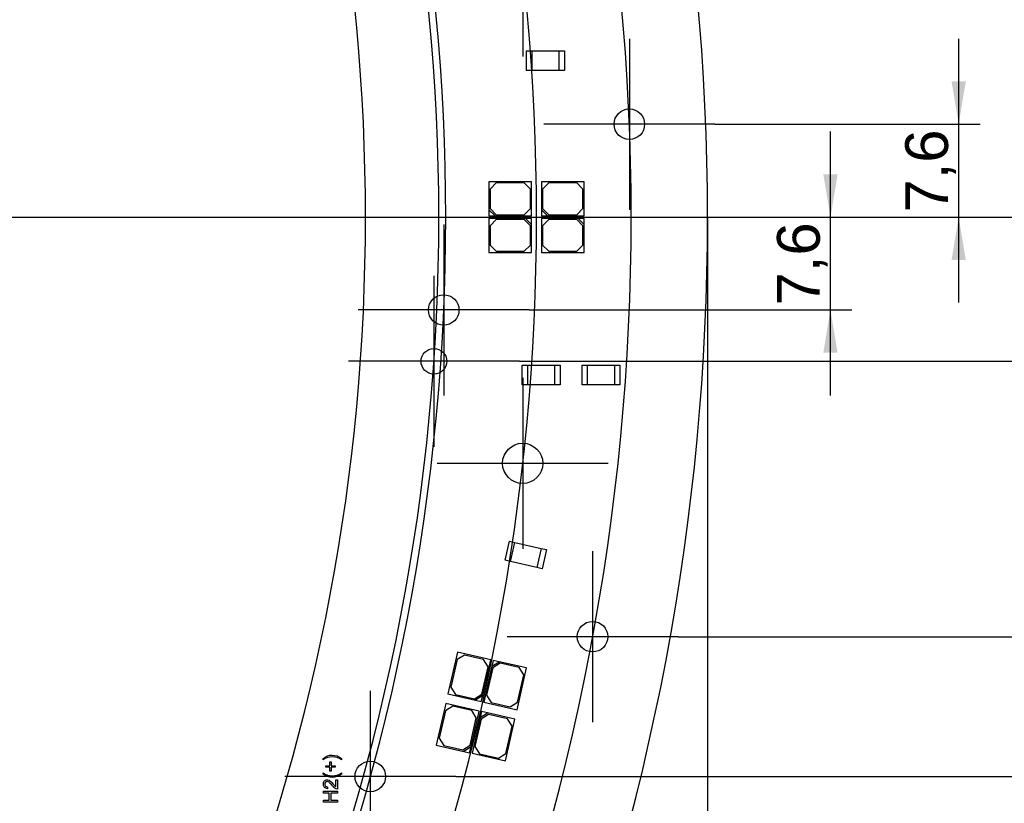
# Model space of a CAD drawing. Header units: millimetres. Extents: x 10 to 580, y 10 to 410.
# Tile 5 of 12: x 234 to 315, y 188 to 252. Entities that reach past the tile are written whole.
import ezdxf
from ezdxf.enums import TextEntityAlignment as Align
from ezdxf.lldxf.tags import DXFTag

# ---------------------------------------------------------------- set-up
doc = ezdxf.new("R2010")
doc.units = ezdxf.units.MM
doc.layers.add('Default', color=7, linetype='Continuous')
doc.layers.add('RDLED_1-4_RING__', color=7, linetype='Continuous')
doc.styles.add('SEACAD_Arial', font='arial.ttf')
tags = doc.linetypes.add('CENTER2', pattern=[28.575, 19.05, -3.175, 3.175, -3.175]).pattern_tags.tags
tags[10:11] = [DXFTag(74, 4), DXFTag(75, 0), DXFTag(340, '0'), DXFTag(46, 0.0), DXFTag(50, 0.0), DXFTag(44, 0.0), DXFTag(45, 0.0)]
tags[8:9] = [DXFTag(74, 4), DXFTag(75, 0), DXFTag(340, '0'), DXFTag(46, 0.0), DXFTag(50, 0.0), DXFTag(44, 0.0), DXFTag(45, 0.0)]
tags[6:7] = [DXFTag(74, 4), DXFTag(75, 0), DXFTag(340, '0'), DXFTag(46, 0.0), DXFTag(50, 0.0), DXFTag(44, 0.0), DXFTag(45, 0.0)]
tags[4:5] = [DXFTag(74, 4), DXFTag(75, 0), DXFTag(340, '0'), DXFTag(46, 0.0), DXFTag(50, 0.0), DXFTag(44, 0.0), DXFTag(45, 0.0)]
doc.dimstyles.new('ISO', dxfattribs={"dimtxt": 3.5, "dimasz": 3.5, "dimexe": 1.75, "dimexo": 0, "dimgap": 0.875, "dimtad": 1, "dimtxsty": 'SEACAD_Arial', "dimblk1": '_SE_FILLED', "dimblk2": '_SE_FILLED', "dimsah": 1, "dimcen": 1.75, "dimadec": 0, "dimazin": 0, "dimtfac": 0.5, "dimtdec": 3, "dimtmove": 0, "dimatfit": 3, "dimfxl": 1, "dimtolj": 1, "dimarcsym": 0})

# ---------------------------------------------------------------- blocks, each defined once
blk = doc.blocks.new('SEANNOT_GROUP10')
at = {"layer": 'Default', "color": 7, "linetype": 'CENTER2'}
for p, q in [((275.47, 263.442), (275.47, 249.442)), ((282.47, 256.442), (268.47, 256.442))]:
    blk.add_line(p, q, dxfattribs=at)
blk = doc.blocks.new('SEANNOT_GROUP11')
at = {"layer": 'Default', "color": 7, "linetype": 'CENTER2'}
for p, q in [((284.202, 250.889), (284.202, 236.889)), ((291.202, 243.889), (277.202, 243.889))]:
    blk.add_line(p, q, dxfattribs=at)
blk = doc.blocks.new('SEANNOT_GROUP12')
at = {"layer": 'Default', "color": 7, "linetype": 'CENTER2'}
for p, q in [((269.002, 235.689), (269.002, 221.689)), ((276.002, 228.689), (262.002, 228.689))]:
    blk.add_line(p, q, dxfattribs=at)
blk = doc.blocks.new('SEANNOT_GROUP13')
at = {"layer": 'Default', "color": 7, "linetype": 'CENTER2'}
for p, q in [((268.197, 231.489), (268.197, 217.489)), ((275.197, 224.489), (261.197, 224.489))]:
    blk.add_line(p, q, dxfattribs=at)
blk = doc.blocks.new('SEANNOT_GROUP14')
at = {"layer": 'Default', "color": 7, "linetype": 'CENTER2'}
for p, q in [((275.47, 223.135), (275.47, 209.135)), ((282.47, 216.135), (268.47, 216.135))]:
    blk.add_line(p, q, dxfattribs=at)
blk = doc.blocks.new('SEANNOT_GROUP15')
at = {"layer": 'Default', "color": 7, "linetype": 'CENTER2'}
for p, q in [((281.19, 208.953), (281.19, 194.953)), ((288.19, 201.953), (274.19, 201.953))]:
    blk.add_line(p, q, dxfattribs=at)
blk = doc.blocks.new('SEANNOT_GROUP16')
at = {"layer": 'Default', "color": 7, "linetype": 'CENTER2'}
for p, q in [((262.989, 197.517), (262.989, 183.517)), ((269.989, 190.517), (255.989, 190.517))]:
    blk.add_line(p, q, dxfattribs=at)
blk = doc.blocks.new('SE')
at = {"layer": 'RDLED_1-4_RING__', "color": 7, "linetype": 'Continuous'}
for p, q in [((275.781, 249.886), (276.231, 249.886)), ((275.781, 248.286), (275.781, 249.886)), ((276.231, 249.886), (278.431, 249.886)), ((276.231, 248.286), (276.231, 249.886)), ((278.431, 249.886), (278.881, 249.886)), ((278.431, 249.886), (278.431, 248.286)), ((278.881, 249.886), (278.881, 248.286)), ((276.231, 248.286), (275.781, 248.286)), ((278.431, 248.286), (276.231, 248.286)), ((278.881, 248.286), (278.431, 248.286)), ((276.202, 239.189), (272.702, 239.189)), ((272.702, 239.189), (272.702, 236.889)), ((273.302, 239.089), (272.802, 238.589)), ((275.602, 239.089), (273.302, 239.089)), ((276.102, 238.589), (275.602, 239.089)), ((276.202, 236.389), (276.202, 239.189)), ((280.502, 239.189), (277.002, 239.189)), ((277.002, 239.189), (277.002, 236.889)), ((277.602, 239.089), (277.102, 238.589)), ((279.902, 239.089), (277.602, 239.089)), ((280.402, 238.589), (279.902, 239.089)), ((280.502, 236.389), (280.502, 239.189)), ((272.802, 238.589), (272.802, 236.989)), ((276.102, 236.989), (276.102, 238.589)), ((277.102, 238.589), (277.102, 236.989)), ((280.402, 236.989), (280.402, 238.589)), ((272.702, 236.889), (272.702, 236.389)), ((273.202, 236.389), (272.702, 236.889)), ((272.702, 236.389), (273.202, 236.389)), ((272.802, 236.989), (273.302, 236.489)), ((273.202, 236.389), (276.202, 236.389)), ((273.302, 236.489), (275.602, 236.489)), ((275.602, 236.489), (276.102, 236.989)), ((277.002, 236.889), (277.002, 236.389)), ((277.502, 236.389), (277.002, 236.889)), ((277.002, 236.389), (277.502, 236.389)), ((277.102, 236.989), (277.602, 236.489)), ((277.502, 236.389), (280.502, 236.389)), ((277.602, 236.489), (279.902, 236.489)), ((279.902, 236.489), (280.402, 236.989)), ((275.702, 236.189), (272.702, 236.189)), ((272.702, 236.189), (272.702, 233.389)), ((273.302, 236.089), (272.802, 235.589)), ((272.802, 235.589), (272.802, 233.989)), ((275.602, 236.089), (273.302, 236.089)), ((276.102, 235.589), (275.602, 236.089)), ((276.202, 236.189), (275.702, 236.189)), ((275.702, 236.189), (276.202, 235.689)), ((276.102, 233.989), (276.102, 235.589)), ((276.202, 235.689), (276.202, 236.189)), ((276.202, 233.389), (276.202, 235.689)), ((280.002, 236.189), (277.002, 236.189)), ((277.002, 236.189), (277.002, 233.389)), ((277.602, 236.089), (277.102, 235.589)), ((277.102, 235.589), (277.102, 233.989)), ((279.902, 236.089), (277.602, 236.089)), ((280.402, 235.589), (279.902, 236.089)), ((280.502, 236.189), (280.002, 236.189)), ((280.002, 236.189), (280.502, 235.689)), ((280.402, 233.989), (280.402, 235.589)), ((280.502, 235.689), (280.502, 236.189)), ((280.502, 233.389), (280.502, 235.689)), ((272.802, 233.989), (273.302, 233.489)), ((275.602, 233.489), (276.102, 233.989)), ((277.102, 233.989), (277.602, 233.489)), ((279.902, 233.489), (280.402, 233.989)), ((272.702, 233.389), (276.202, 233.389)), ((273.302, 233.489), (275.602, 233.489)), ((277.002, 233.389), (280.502, 233.389)), ((277.602, 233.489), (279.902, 233.489)), ((275.431, 224.161), (275.881, 224.161)), ((275.431, 222.561), (275.431, 224.161)), ((275.881, 224.161), (278.081, 224.161)), ((275.881, 222.561), (275.881, 224.161)), ((278.081, 224.161), (278.531, 224.161)), ((278.081, 224.161), (278.081, 222.561)), ((278.531, 224.161), (278.531, 222.561)), ((280.331, 224.161), (280.781, 224.161)), ((280.331, 222.561), (280.331, 224.161)), ((280.781, 224.161), (282.981, 224.161)), ((280.781, 222.561), (280.781, 224.161)), ((282.981, 224.161), (283.431, 224.161)), ((282.981, 224.161), (282.981, 222.561)), ((283.431, 224.161), (283.431, 222.561)), ((275.881, 222.561), (275.431, 222.561)), ((278.081, 222.561), (275.881, 222.561)), ((278.531, 222.561), (278.081, 222.561)), ((280.781, 222.561), (280.331, 222.561)), ((282.981, 222.561), (280.781, 222.561)), ((283.431, 222.561), (282.981, 222.561)), ((274.037, 208.215), (274.397, 209.774)), ((274.397, 209.774), (274.835, 209.673)), ((274.475, 208.114), (274.835, 209.673)), ((274.835, 209.673), (276.979, 209.177)), ((276.979, 209.177), (276.619, 207.618)), ((276.979, 209.177), (277.417, 209.076)), ((277.417, 209.076), (277.057, 207.517)), ((274.475, 208.114), (274.037, 208.215)), ((276.619, 207.618), (274.475, 208.114)), ((277.057, 207.517), (276.619, 207.618)), ((270.129, 200.683), (269.35, 197.271)), ((270.093, 200.076), (269.581, 197.833)), ((270.692, 200.452), (270.093, 200.076)), ((272.859, 200.06), (270.129, 200.683)), ((272.252, 200.096), (270.692, 200.452)), ((272.191, 197.135), (272.859, 200.06)), ((272.628, 199.497), (272.252, 200.096)), ((273.055, 200.016), (272.943, 199.528)), ((273.542, 199.904), (273.055, 200.016)), ((272.116, 197.255), (272.628, 199.497)), ((272.943, 199.528), (272.275, 196.604)), ((273.018, 199.409), (272.506, 197.166)), ((272.943, 199.528), (273.542, 199.904)), ((273.617, 199.785), (273.018, 199.409)), ((275.784, 199.392), (273.542, 199.904)), ((275.177, 199.428), (273.617, 199.785)), ((275.004, 195.98), (275.784, 199.392)), ((275.553, 198.829), (275.177, 199.428)), ((275.041, 196.587), (275.553, 198.829)), ((269.581, 197.833), (269.958, 197.235)), ((269.35, 197.271), (271.593, 196.759)), ((269.958, 197.235), (271.517, 196.879)), ((271.517, 196.879), (272.116, 197.255)), ((272.191, 197.135), (271.593, 196.759)), ((271.593, 196.759), (272.08, 196.648)), ((272.08, 196.648), (272.191, 197.135)), ((272.506, 197.166), (272.882, 196.568)), ((269.173, 196.491), (268.395, 193.079)), ((269.736, 196.26), (269.137, 195.884)), ((271.903, 195.868), (269.173, 196.491)), ((271.296, 195.904), (269.736, 196.26)), ((271.672, 195.305), (271.296, 195.904)), ((272.275, 196.604), (275.004, 195.98)), ((272.882, 196.568), (274.442, 196.211)), ((274.442, 196.211), (275.041, 196.587)), ((269.137, 195.884), (268.626, 193.641)), ((271.16, 193.063), (271.672, 195.305)), ((271.236, 192.943), (271.903, 195.868)), ((271.986, 195.336), (271.318, 192.411)), ((272.061, 195.216), (271.549, 192.974)), ((272.097, 195.823), (271.986, 195.336)), ((271.986, 195.336), (272.585, 195.712)), ((272.66, 195.592), (272.061, 195.216)), ((272.585, 195.712), (272.097, 195.823)), ((274.827, 195.2), (272.585, 195.712)), ((274.22, 195.236), (272.66, 195.592)), ((274.048, 191.788), (274.827, 195.2)), ((274.596, 194.637), (274.22, 195.236)), ((274.084, 192.395), (274.596, 194.637)), ((268.626, 193.641), (269.002, 193.043)), ((268.395, 193.079), (270.637, 192.567)), ((269.002, 193.043), (270.562, 192.687)), ((270.562, 192.687), (271.16, 193.063)), ((271.236, 192.943), (270.637, 192.567)), ((271.124, 192.456), (271.236, 192.943)), ((271.549, 192.974), (271.926, 192.375)), ((259.131, 191.889), (259.131, 191.99)), ((260.631, 191.99), (260.631, 191.889)), ((270.637, 192.567), (271.124, 192.456)), ((271.318, 192.411), (274.048, 191.788)), ((271.926, 192.375), (273.486, 192.019)), ((273.486, 192.019), (274.084, 192.395)), ((259.353, 191.263), (259.353, 191.397)), ((259.353, 191.397), (259.667, 191.397)), ((259.667, 191.263), (259.353, 191.263)), ((259.667, 191.397), (259.667, 191.71)), ((259.667, 191.71), (259.798, 191.71)), ((259.667, 190.948), (259.667, 191.263)), ((259.798, 191.71), (259.798, 191.397)), ((259.798, 191.397), (260.113, 191.397)), ((260.113, 191.263), (259.798, 191.263)), ((259.798, 191.263), (259.798, 190.948)), ((260.113, 191.397), (260.113, 191.263)), ((259.131, 190.704), (259.131, 190.805)), ((259.798, 190.948), (259.667, 190.948)), ((260.158, 189.682), (260.158, 190.244)), ((260.158, 190.244), (260.294, 190.244)), ((260.294, 190.244), (260.294, 189.487)), ((260.631, 190.805), (260.631, 190.704)), ((259.49, 189.657), (259.476, 189.514)), ((259.149, 189.158), (259.149, 189.31)), ((259.149, 189.31), (260.294, 189.31)), ((259.618, 189.158), (259.149, 189.158)), ((259.618, 188.567), (259.618, 189.158)), ((260.294, 189.158), (259.754, 189.158)), ((259.754, 189.158), (259.754, 188.567)), ((260.294, 189.31), (260.294, 189.158)), ((259.149, 188.415), (259.149, 188.567)), ((259.149, 188.567), (259.618, 188.567)), ((260.294, 188.415), (259.149, 188.415)), ((259.754, 188.567), (260.294, 188.567)), ((260.294, 188.567), (260.294, 188.415))]:
    blk.add_line(p, q, dxfattribs=at)
for centre, radius in [((284.202, 243.889), 1.25), ((269.002, 228.689), 1.25), ((268.197, 224.489), 1.05), ((275.47, 216.135), 1.65), ((281.19, 201.953), 1.25), ((262.989, 190.517), 1.25)]:
    blk.add_circle(centre, radius, dxfattribs=at)
for radius, start, end in [(194, 316.02471, 43.97529), (166, 316.22089, 43.77911)]:
    blk.add_arc((96.602, 236.289), radius, start, end, dxfattribs=at)
for points, knots in [([(259.131, 191.99), (259.339, 192.164), (259.609, 192.263), (260.152, 192.262), (260.422, 192.162), (260.631, 191.99)], [0, 0, 0, 0, 0.5, 0.5, 1, 1, 1, 1]), ([(260.631, 191.889), (260.411, 192.038), (260.146, 192.122), (259.615, 192.122), (259.35, 192.039), (259.131, 191.889)], [0, 0, 0, 0, 0.5, 0.5, 1, 1, 1, 1]), ([(259.131, 190.805), (259.35, 190.655), (259.615, 190.572), (260.146, 190.572), (260.411, 190.656), (260.631, 190.805)], [0, 0, 0, 0, 0.5, 0.5, 1, 1, 1, 1]), ([(260.631, 190.704), (260.422, 190.532), (260.152, 190.431), (259.609, 190.43), (259.339, 190.53), (259.131, 190.704)], [0, 0, 0, 0, 0.5, 0.5, 1, 1, 1, 1]), ([(259.476, 189.514), (259.376, 189.523), (259.22, 189.586), (259.122, 189.831), (259.177, 190.124), (259.369, 190.264), (259.64, 190.215), (259.725, 190.138), (259.868, 189.989), (260.008, 189.823), (260.066, 189.755), (260.125, 189.703), (260.158, 189.682)], [0, 0, 0, 0, 0.125, 0.25, 0.375, 0.5, 0.625, 0.75, 0.8125, 0.875, 0.9375, 1, 1, 1, 1]), ([(260.294, 189.487), (260.22, 189.484), (260.118, 189.533), (260.012, 189.624), (259.942, 189.694), (259.858, 189.797), (259.662, 190.02), (259.539, 190.098), (259.384, 190.107), (259.247, 189.987), (259.27, 189.717), (259.404, 189.658), (259.49, 189.657)], [0, 0, 0, 0, 0.125, 0.1875, 0.25, 0.3125, 0.375, 0.5, 0.625, 0.75, 0.875, 1, 1, 1, 1])]:
    blk.add_open_spline(points, degree=3, knots=knots, dxfattribs=at)
blk = doc.blocks.new('DMBLK48')
at = {"layer": 'Default', "linetype": 'Continuous'}
blk.add_hatch(color=7, dxfattribs=at).paths.add_polyline_path([(131.996, 49.105), (130.849, 48.892), (132.062, 45.558)])
at = {"layer": 'Default', "color": 7, "linetype": 'Continuous'}
blk.add_line((96.602, 236.289), (132.062, 45.558), dxfattribs=at)
blk.add_arc((96.602, 236.289), 194, 280.01516, 316.02471, dxfattribs=at)
at = {"layer": 'Default', "color": 7, "linetype": 'Continuous', "style": 'SEACAD_Arial'}
for s, p in [('R', (117.371, 148.515)), ('194', (118.394, 143.01))]:
    blk.add_text(s, height=3.5, rotation=280.532, dxfattribs=at).set_placement(p, align=Align.TOP_LEFT)
blk = doc.blocks.new('_SE_FILLED')
at = {"color": 0}
blk.add_line((0, 0), (-1, 0), dxfattribs=at)
blk.add_solid([(0, 0), (-1, -0.1665), (-1, 0.1665), (0, 0)], dxfattribs=at)
blk = doc.blocks.new('DMBLK49')
at = {"layer": 'Default', "linetype": 'Continuous'}
for points in [[(219.956, 69.098), (219.956, 70.264), (216.456, 69.681)], [(287.102, 69.098), (290.602, 69.681), (287.102, 70.264)]]:
    blk.add_hatch(color=7, dxfattribs=at).paths.add_polyline_path(points)
at = {"layer": 'Default', "color": 7, "linetype": 'Continuous'}
for p, q in [((290.602, 236.289), (290.602, 67.931)), ((216.456, 117.142), (216.456, 67.931)), ((290.602, 69.681), (216.456, 69.681))]:
    blk.add_line(p, q, dxfattribs=at)
at = {"layer": 'Default', "color": 7, "linetype": 'Continuous', "style": 'SEACAD_Arial'}
blk.add_text('74,15', height=3.5, dxfattribs=at).set_placement((247.366, 74.056), align=Align.TOP_LEFT)
blk = doc.blocks.new('DMBLK50')
at = {"layer": 'Default', "linetype": 'Continuous'}
for points in [[(437.749, 367.493), (437.165, 370.993), (436.582, 367.493)], [(437.749, 105.086), (436.582, 105.086), (437.165, 101.586)]]:
    blk.add_hatch(color=7, dxfattribs=at).paths.add_polyline_path(points)
at = {"layer": 'Default', "color": 7, "linetype": 'Continuous'}
for p, q in [((236.212, 370.993), (438.915, 370.993)), ((437.165, 370.993), (437.165, 101.586)), ((236.212, 101.586), (438.915, 101.586))]:
    blk.add_line(p, q, dxfattribs=at)
at = {"layer": 'Default', "color": 7, "linetype": 'Continuous', "style": 'SEACAD_Arial'}
blk.add_text('269,41', height=3.5, rotation=90, dxfattribs=at).set_placement((432.79, 228.757), align=Align.TOP_LEFT)
blk = doc.blocks.new('DMBLK51')
at = {"layer": 'Default', "linetype": 'Continuous'}
for points in [[(322.249, 252.942), (321.665, 256.442), (321.082, 252.942)], [(322.249, 239.789), (321.082, 239.789), (321.665, 236.289)]]:
    blk.add_hatch(color=7, dxfattribs=at).paths.add_polyline_path(points)
at = {"layer": 'Default', "color": 7, "linetype": 'Continuous'}
for p, q in [((282.47, 256.442), (323.415, 256.442)), ((321.665, 236.289), (321.665, 256.442)), ((290.602, 236.289), (323.415, 236.289))]:
    blk.add_line(p, q, dxfattribs=at)
at = {"layer": 'Default', "color": 7, "linetype": 'Continuous', "style": 'SEACAD_Arial'}
blk.add_text('20,15', height=3.5, rotation=90, dxfattribs=at).set_placement((317.29, 240.203), align=Align.TOP_LEFT)
blk = doc.blocks.new('DMBLK52')
at = {"layer": 'Default', "linetype": 'Continuous'}
for points in [[(332.749, 263.742), (332.165, 267.242), (331.582, 263.742)], [(332.749, 239.789), (331.582, 239.789), (332.165, 236.289)]]:
    blk.add_hatch(color=7, dxfattribs=at).paths.add_polyline_path(points)
at = {"layer": 'Default', "color": 7, "linetype": 'Continuous'}
for p, q in [((273.371, 267.242), (333.915, 267.242)), ((332.165, 267.242), (332.165, 236.289)), ((290.602, 236.289), (333.915, 236.289))]:
    blk.add_line(p, q, dxfattribs=at)
at = {"layer": 'Default', "color": 7, "linetype": 'Continuous', "style": 'SEACAD_Arial'}
blk.add_text('30,95', height=3.5, rotation=90, dxfattribs=at).set_placement((327.79, 245.603), align=Align.TOP_LEFT)
blk = doc.blocks.new('DMBLK53')
at = {"layer": 'Default', "linetype": 'Continuous'}
for points in [[(343.249, 281.943), (342.665, 285.443), (342.082, 281.943)], [(343.249, 239.789), (342.082, 239.789), (342.665, 236.289)]]:
    blk.add_hatch(color=7, dxfattribs=at).paths.add_polyline_path(points)
at = {"layer": 'Default', "color": 7, "linetype": 'Continuous'}
for p, q in [((284.807, 285.443), (344.415, 285.443)), ((342.665, 236.289), (342.665, 285.443)), ((290.602, 236.289), (344.415, 236.289))]:
    blk.add_line(p, q, dxfattribs=at)
at = {"layer": 'Default', "color": 7, "linetype": 'Continuous', "style": 'SEACAD_Arial'}
blk.add_text('49,15', height=3.5, rotation=90, dxfattribs=at).set_placement((338.29, 254.703), align=Align.TOP_LEFT)
blk = doc.blocks.new('DMBLK54')
at = {"layer": 'Default', "linetype": 'Continuous'}
for points in [[(353.749, 292.239), (353.165, 295.739), (352.582, 292.239)], [(353.749, 239.789), (352.582, 239.789), (353.165, 236.289)]]:
    blk.add_hatch(color=7, dxfattribs=at).paths.add_polyline_path(points)
at = {"layer": 'Default', "color": 7, "linetype": 'Continuous'}
for p, q in [((266.501, 295.739), (354.915, 295.739)), ((353.165, 236.289), (353.165, 295.739)), ((290.602, 236.289), (354.915, 236.289))]:
    blk.add_line(p, q, dxfattribs=at)
at = {"layer": 'Default', "color": 7, "linetype": 'Continuous', "style": 'SEACAD_Arial'}
blk.add_text('59,45', height=3.5, rotation=90, dxfattribs=at).set_placement((348.79, 259.851), align=Align.TOP_LEFT)
blk = doc.blocks.new('DMBLK55')
at = {"layer": 'Default', "linetype": 'Continuous'}
for points in [[(364.249, 300.743), (363.665, 304.243), (363.082, 300.743)], [(364.249, 239.789), (363.082, 239.789), (363.665, 236.289)]]:
    blk.add_hatch(color=7, dxfattribs=at).paths.add_polyline_path(points)
at = {"layer": 'Default', "color": 7, "linetype": 'Continuous'}
for p, q in [((262.227, 304.243), (365.415, 304.243)), ((363.665, 236.289), (363.665, 304.243)), ((290.602, 236.289), (365.415, 236.289))]:
    blk.add_line(p, q, dxfattribs=at)
at = {"layer": 'Default', "color": 7, "linetype": 'Continuous', "style": 'SEACAD_Arial'}
blk.add_text('67,95', height=3.5, rotation=90, dxfattribs=at).set_placement((359.29, 264.103), align=Align.TOP_LEFT)
blk = doc.blocks.new('DMBLK56')
at = {"layer": 'Default', "linetype": 'Continuous'}
for points in [[(374.749, 321.033), (374.165, 324.533), (373.582, 321.033)], [(374.749, 239.789), (373.582, 239.789), (374.165, 236.289)]]:
    blk.add_hatch(color=7, dxfattribs=at).paths.add_polyline_path(points)
at = {"layer": 'Default', "color": 7, "linetype": 'Continuous'}
for p, q in [((269.326, 324.533), (375.915, 324.533)), ((374.165, 236.289), (374.165, 324.533)), ((290.602, 236.289), (375.915, 236.289))]:
    blk.add_line(p, q, dxfattribs=at)
at = {"layer": 'Default', "color": 7, "linetype": 'Continuous', "style": 'SEACAD_Arial'}
blk.add_text('88,24', height=3.5, rotation=90, dxfattribs=at).set_placement((369.79, 274.248), align=Align.TOP_LEFT)
blk = doc.blocks.new('DMBLK57')
at = {"layer": 'Default', "linetype": 'Continuous'}
for points in [[(385.249, 328.554), (384.665, 332.054), (384.082, 328.554)], [(385.249, 239.789), (384.082, 239.789), (384.665, 236.289)]]:
    blk.add_hatch(color=7, dxfattribs=at).paths.add_polyline_path(points)
at = {"layer": 'Default', "color": 7, "linetype": 'Continuous'}
for p, q in [((256.013, 332.054), (386.415, 332.054)), ((384.665, 236.289), (384.665, 332.054)), ((290.602, 236.289), (386.415, 236.289))]:
    blk.add_line(p, q, dxfattribs=at)
at = {"layer": 'Default', "color": 7, "linetype": 'Continuous', "style": 'SEACAD_Arial'}
blk.add_text('95,77', height=3.5, rotation=90, dxfattribs=at).set_placement((380.29, 278.009), align=Align.TOP_LEFT)
blk = doc.blocks.new('DMBLK58')
at = {"layer": 'Default', "linetype": 'Continuous'}
for points in [[(395.749, 334.336), (395.165, 337.836), (394.582, 334.336)], [(395.749, 239.789), (394.582, 239.789), (395.165, 236.289)]]:
    blk.add_hatch(color=7, dxfattribs=at).paths.add_polyline_path(points)
at = {"layer": 'Default', "color": 7, "linetype": 'Continuous'}
for p, q in [((243.128, 337.836), (396.915, 337.836)), ((395.165, 236.289), (395.165, 337.836)), ((290.602, 236.289), (396.915, 236.289))]:
    blk.add_line(p, q, dxfattribs=at)
at = {"layer": 'Default', "color": 7, "linetype": 'Continuous', "style": 'SEACAD_Arial'}
blk.add_text('101,55', height=3.5, rotation=90, dxfattribs=at).set_placement((390.79, 279.53), align=Align.TOP_LEFT)
blk = doc.blocks.new('DMBLK59')
at = {"layer": 'Default', "linetype": 'Continuous'}
for points in [[(406.249, 355.697), (405.665, 359.197), (405.082, 355.697)], [(406.249, 239.789), (405.082, 239.789), (405.665, 236.289)]]:
    blk.add_hatch(color=7, dxfattribs=at).paths.add_polyline_path(points)
at = {"layer": 'Default', "color": 7, "linetype": 'Continuous'}
for p, q in [((245.535, 359.197), (407.415, 359.197)), ((405.665, 236.289), (405.665, 359.197)), ((290.602, 236.289), (407.415, 236.289))]:
    blk.add_line(p, q, dxfattribs=at)
at = {"layer": 'Default', "color": 7, "linetype": 'Continuous', "style": 'SEACAD_Arial'}
blk.add_text('122,91', height=3.5, rotation=90, dxfattribs=at).set_placement((401.29, 290.211), align=Align.TOP_LEFT)
blk = doc.blocks.new('DMBLK60')
at = {"layer": 'Default', "linetype": 'Continuous'}
for points in [[(416.749, 358.253), (416.165, 361.753), (415.582, 358.253)], [(416.749, 239.789), (415.582, 239.789), (416.165, 236.289)]]:
    blk.add_hatch(color=7, dxfattribs=at).paths.add_polyline_path(points)
at = {"layer": 'Default', "color": 7, "linetype": 'Continuous'}
for p, q in [((242.536, 361.753), (417.915, 361.753)), ((416.165, 236.289), (416.165, 361.753)), ((290.602, 236.289), (417.915, 236.289))]:
    blk.add_line(p, q, dxfattribs=at)
at = {"layer": 'Default', "color": 7, "linetype": 'Continuous', "style": 'SEACAD_Arial'}
blk.add_text('125,46', height=3.5, rotation=90, dxfattribs=at).set_placement((411.79, 291.488), align=Align.TOP_LEFT)
blk = doc.blocks.new('DMBLK61')
at = {"layer": 'Default', "linetype": 'Continuous'}
for points in [[(427.249, 359.325), (426.665, 362.825), (426.082, 359.325)], [(427.249, 239.789), (426.082, 239.789), (426.665, 236.289)]]:
    blk.add_hatch(color=7, dxfattribs=at).paths.add_polyline_path(points)
at = {"layer": 'Default', "color": 7, "linetype": 'Continuous'}
for p, q in [((243.724, 362.825), (428.415, 362.825)), ((426.665, 236.289), (426.665, 362.825)), ((290.602, 236.289), (428.415, 236.289))]:
    blk.add_line(p, q, dxfattribs=at)
at = {"layer": 'Default', "color": 7, "linetype": 'Continuous', "style": 'SEACAD_Arial'}
blk.add_text('126,54', height=3.5, rotation=90, dxfattribs=at).set_placement((422.29, 292.024), align=Align.TOP_LEFT)
blk = doc.blocks.new('DMBLK62')
at = {"layer": 'Default', "linetype": 'Continuous'}
for points in [[(322.249, 232.789), (321.665, 236.289), (321.082, 232.789)], [(322.249, 227.989), (321.082, 227.989), (321.665, 224.489)]]:
    blk.add_hatch(color=7, dxfattribs=at).paths.add_polyline_path(points)
at = {"layer": 'Default', "color": 7, "linetype": 'Continuous'}
for p, q in [((290.602, 236.289), (323.415, 236.289)), ((321.665, 236.289), (321.665, 224.489)), ((275.197, 224.489), (323.415, 224.489))]:
    blk.add_line(p, q, dxfattribs=at)
at = {"layer": 'Default', "color": 7, "linetype": 'Continuous', "style": 'SEACAD_Arial'}
blk.add_text('11,8', height=3.5, rotation=90, dxfattribs=at).set_placement((317.29, 225.595), align=Align.TOP_LEFT)
blk = doc.blocks.new('DMBLK63')
at = {"layer": 'Default', "linetype": 'Continuous'}
for points in [[(332.749, 232.789), (332.165, 236.289), (331.582, 232.789)], [(332.749, 205.453), (331.582, 205.453), (332.165, 201.953)]]:
    blk.add_hatch(color=7, dxfattribs=at).paths.add_polyline_path(points)
at = {"layer": 'Default', "color": 7, "linetype": 'Continuous'}
for p, q in [((290.602, 236.289), (333.915, 236.289)), ((332.165, 236.289), (332.165, 201.953)), ((288.19, 201.953), (333.915, 201.953))]:
    blk.add_line(p, q, dxfattribs=at)
at = {"layer": 'Default', "color": 7, "linetype": 'Continuous', "style": 'SEACAD_Arial'}
blk.add_text('34,34', height=3.5, rotation=90, dxfattribs=at).set_placement((327.79, 212.958), align=Align.TOP_LEFT)
blk = doc.blocks.new('DMBLK64')
at = {"layer": 'Default', "linetype": 'Continuous'}
for points in [[(343.249, 232.789), (342.665, 236.289), (342.082, 232.789)], [(343.249, 194.017), (342.082, 194.017), (342.665, 190.517)]]:
    blk.add_hatch(color=7, dxfattribs=at).paths.add_polyline_path(points)
at = {"layer": 'Default', "color": 7, "linetype": 'Continuous'}
for p, q in [((290.602, 236.289), (344.415, 236.289)), ((342.665, 236.289), (342.665, 190.517)), ((269.989, 190.517), (344.415, 190.517))]:
    blk.add_line(p, q, dxfattribs=at)
at = {"layer": 'Default', "color": 7, "linetype": 'Continuous', "style": 'SEACAD_Arial'}
blk.add_text('45,77', height=3.5, rotation=90, dxfattribs=at).set_placement((338.29, 207.24), align=Align.TOP_LEFT)
blk = doc.blocks.new('DMBLK65')
at = {"layer": 'Default', "linetype": 'Continuous'}
for points in [[(353.749, 232.789), (353.165, 236.289), (352.582, 232.789)], [(353.749, 165.239), (352.582, 165.239), (353.165, 161.739)]]:
    blk.add_hatch(color=7, dxfattribs=at).paths.add_polyline_path(points)
at = {"layer": 'Default', "color": 7, "linetype": 'Continuous'}
for p, q in [((290.602, 236.289), (354.915, 236.289)), ((353.165, 236.289), (353.165, 161.739)), ((275.921, 161.739), (354.915, 161.739))]:
    blk.add_line(p, q, dxfattribs=at)
at = {"layer": 'Default', "color": 7, "linetype": 'Continuous', "style": 'SEACAD_Arial'}
blk.add_text('74,55', height=3.5, rotation=90, dxfattribs=at).set_placement((348.79, 192.851), align=Align.TOP_LEFT)
blk = doc.blocks.new('DMBLK66')
at = {"layer": 'Default', "linetype": 'Continuous'}
for points in [[(364.249, 232.789), (363.665, 236.289), (363.082, 232.789)], [(364.249, 158.14), (363.082, 158.14), (363.665, 154.64)]]:
    blk.add_hatch(color=7, dxfattribs=at).paths.add_polyline_path(points)
at = {"layer": 'Default', "color": 7, "linetype": 'Continuous'}
for p, q in [((290.602, 236.289), (365.415, 236.289)), ((363.665, 236.289), (363.665, 154.64)), ((255.632, 154.64), (365.415, 154.64))]:
    blk.add_line(p, q, dxfattribs=at)
at = {"layer": 'Default', "color": 7, "linetype": 'Continuous', "style": 'SEACAD_Arial'}
blk.add_text('81,65', height=3.5, rotation=90, dxfattribs=at).set_placement((359.29, 189.301), align=Align.TOP_LEFT)
blk = doc.blocks.new('DMBLK67')
at = {"layer": 'Default', "linetype": 'Continuous'}
for points in [[(374.749, 232.789), (374.165, 236.289), (373.582, 232.789)], [(374.749, 128.764), (373.582, 128.764), (374.165, 125.264)]]:
    blk.add_hatch(color=7, dxfattribs=at).paths.add_polyline_path(points)
at = {"layer": 'Default', "color": 7, "linetype": 'Continuous'}
for p, q in [((290.602, 236.289), (375.915, 236.289)), ((374.165, 236.289), (374.165, 125.264)), ((255.012, 125.264), (375.915, 125.264))]:
    blk.add_line(p, q, dxfattribs=at)
at = {"layer": 'Default', "color": 7, "linetype": 'Continuous', "style": 'SEACAD_Arial'}
blk.add_text('111,03', height=3.5, rotation=90, dxfattribs=at).set_placement((369.79, 173.244), align=Align.TOP_LEFT)
blk = doc.blocks.new('DMBLK68')
at = {"layer": 'Default', "linetype": 'Continuous'}
for points in [[(385.249, 232.789), (384.665, 236.289), (384.082, 232.789)], [(385.249, 126.357), (384.082, 126.357), (384.665, 122.857)]]:
    blk.add_hatch(color=7, dxfattribs=at).paths.add_polyline_path(points)
at = {"layer": 'Default', "color": 7, "linetype": 'Continuous'}
for p, q in [((290.602, 236.289), (386.415, 236.289)), ((384.665, 236.289), (384.665, 122.857)), ((233.651, 122.857), (386.415, 122.857))]:
    blk.add_line(p, q, dxfattribs=at)
at = {"layer": 'Default', "color": 7, "linetype": 'Continuous', "style": 'SEACAD_Arial'}
blk.add_text('113,43', height=3.5, rotation=90, dxfattribs=at).set_placement((380.29, 172.041), align=Align.TOP_LEFT)
blk = doc.blocks.new('DMBLK71')
at = {"layer": 'Default', "linetype": 'Continuous'}
for points in [[(190.557, 325.283), (187.698, 327.384), (189.721, 324.469)], [(224.8, 239.781), (225.431, 236.289), (225.966, 239.797)]]:
    blk.add_hatch(color=7, dxfattribs=at).paths.add_polyline_path(points)
at = {"layer": 'Default', "color": 7, "linetype": 'Continuous'}
blk.add_arc((96.602, 236.289), 128.828, 0.00015, 45, dxfattribs=at)
at = {"layer": 'Default', "color": 7, "linetype": 'Continuous', "style": 'SEACAD_Arial'}
blk.add_text('45°', height=3.5, rotation=292.50007, dxfattribs=at).set_placement((218.239, 290.708), align=Align.TOP_LEFT)
blk = doc.blocks.new('DMBLK73')
at = {"layer": 'Default', "linetype": 'Continuous'}
for points in [[(311.749, 247.389), (310.582, 247.389), (311.165, 243.889)], [(311.749, 232.789), (311.165, 236.289), (310.582, 232.789)]]:
    blk.add_hatch(color=7, dxfattribs=at).paths.add_polyline_path(points)
at = {"layer": 'Default', "color": 7, "linetype": 'Continuous'}
for p, q in [((311.165, 229.289), (311.165, 250.889)), ((291.202, 243.889), (312.915, 243.889)), ((290.602, 236.289), (312.915, 236.289))]:
    blk.add_line(p, q, dxfattribs=at)
at = {"layer": 'Default', "color": 7, "linetype": 'Continuous', "style": 'SEACAD_Arial'}
blk.add_text('7,6', height=3.5, rotation=90, dxfattribs=at).set_placement((306.79, 236.665), align=Align.TOP_LEFT)
blk = doc.blocks.new('DMBLK74')
at = {"layer": 'Default', "linetype": 'Continuous'}
for points in [[(301.249, 239.789), (300.082, 239.789), (300.665, 236.289)], [(301.249, 225.189), (300.665, 228.689), (300.082, 225.189)]]:
    blk.add_hatch(color=7, dxfattribs=at).paths.add_polyline_path(points)
at = {"layer": 'Default', "color": 7, "linetype": 'Continuous'}
for p, q in [((300.665, 221.689), (300.665, 243.289)), ((290.602, 236.289), (302.415, 236.289)), ((276.002, 228.689), (302.415, 228.689))]:
    blk.add_line(p, q, dxfattribs=at)
at = {"layer": 'Default', "color": 7, "linetype": 'Continuous', "style": 'SEACAD_Arial'}
blk.add_text('7,6', height=3.5, rotation=90, dxfattribs=at).set_placement((296.29, 229.065), align=Align.TOP_LEFT)

msp = doc.modelspace()

# ---------------------------------------------------------------- linework, layer by layer
at = {"layer": 'Default', "color": 7, "linetype": 'CENTER2'}
msp.add_line((96.602, 236.289), (290.602, 236.289), dxfattribs=at)
for radius, start, end in [(187.754, 315.15253, 44.84747), (180, 315.52549, 44.47474), (172.567, 315.16607, 44.83402), (172, 315.16661, 44.83347)]:
    msp.add_arc((96.602, 236.289), radius, start, end, dxfattribs=at)

# ---------------------------------------------------------------- block references
at = {"layer": 'Default'}
for name in ['SE', 'SEANNOT_GROUP10', 'SEANNOT_GROUP11', 'SEANNOT_GROUP12', 'SEANNOT_GROUP13', 'SEANNOT_GROUP14', 'SEANNOT_GROUP15', 'SEANNOT_GROUP16']:
    msp.add_blockref(name, (0, 0), dxfattribs=at)

# ---------------------------------------------------------------- dimensions: what is measured, and where the dimension line sits
at = {"layer": 'Default', "color": 7, "linetype": 'Continuous'}
for base, p1, p2, angle, picture, middle, dimtype in [((437.165, 370.993), (236.212, 370.993), (236.212, 101.586), 270, 'DMBLK50', (437.165, 236.289), 161), ((426.665, 362.825), (290.602, 236.289), (236.724, 362.825), 90, 'DMBLK61', (426.665, 299.557), 160), ((416.165, 361.753), (290.602, 236.289), (235.536, 361.753), 90, 'DMBLK60', (416.165, 299.021), 160), ((405.665, 359.197), (290.602, 236.289), (238.535, 359.197), 90, 'DMBLK59', (405.665, 297.743), 160), ((395.165, 337.836), (290.602, 236.289), (236.128, 337.836), 90, 'DMBLK58', (395.165, 287.063), 160), ((384.6654, 332.0545), (290.6021, 236.2892), (249.0125, 332.0545), 90, 'DMBLK57', (384.6654, 284.1719), 160), ((374.165, 324.533), (290.602, 236.289), (262.326, 324.533), 90, 'DMBLK56', (374.165, 280.411), 160), ((363.665, 304.243), (290.602, 236.289), (255.227, 304.243), 90, 'DMBLK55', (363.665, 270.266), 160), ((353.165, 295.739), (290.602, 236.289), (266.501, 295.739), 90, 'DMBLK54', (353.165, 266.014), 160), ((342.665, 285.443), (290.602, 236.289), (277.807, 285.443), 90, 'DMBLK53', (342.665, 260.866), 160), ((332.165, 236.289), (266.371, 267.242), (290.602, 236.289), 90, 'DMBLK52', (332.165, 251.766), 160), ((321.665, 256.442), (290.602, 236.289), (275.47, 256.442), 90, 'DMBLK51', (321.665, 246.366), 160), ((311.165, 243.889), (290.602, 236.289), (284.202, 243.889), 90, 'DMBLK73', (311.165, 240.089), 160), ((300.665, 236.289), (269.002, 228.689), (290.602, 236.289), 90, 'DMBLK74', (300.665, 232.489), 160), ((384.665, 122.857), (290.602, 236.289), (226.651, 122.857), 90, 'DMBLK68', (384.665, 179.573), 160), ((374.1654, 125.264), (290.6021, 236.2892), (248.0123, 125.264), 90, 'DMBLK67', (374.1654, 180.7766), 160), ((363.665, 154.64), (290.602, 236.289), (248.632, 154.64), 90, 'DMBLK66', (363.665, 195.465), 160), ((342.665, 190.517), (290.602, 236.289), (262.989, 190.517), 90, 'DMBLK64', (342.665, 213.403), 160), ((321.665, 224.489), (290.602, 236.289), (268.197, 224.489), 90, 'DMBLK62', (321.665, 230.389), 160), ((353.165, 161.739), (290.602, 236.289), (268.921, 161.739), 90, 'DMBLK65', (353.165, 199.014), 160), ((332.165, 201.953), (290.602, 236.289), (281.19, 201.953), 90, 'DMBLK63', (332.165, 219.121), 160)]:
    dim = msp.add_linear_dim(base=base, p1=p1, p2=p2, angle=angle, text='\\A1;<>', dimstyle='ISO', override={"dimtolj": 0}, dxfattribs=at)
    dim.commit()
    dim.dimension.update_dxf_attribs({"geometry": picture, "text_midpoint": middle, "dimtype": dimtype})
dim = msp.add_angular_dim_2l(base=(215.624, 285.589), line1=((96.602, 236.289), (223.882, 363.568)), line2=((96.602, 236.289), (290.602, 236.289)), text='\\A1;<>', dimstyle='ISO', dxfattribs=at)
dim.commit()
dim.dimension.update_dxf_attribs({"geometry": 'DMBLK71', "text_midpoint": (215.624, 285.589), "dimtype": 162})
dim = msp.add_radius_dim(center=(96.602, 236.289), mpoint=(132.062, 45.558), text='\\A1;<>', dimstyle='ISO', dxfattribs=at)
dim.commit()
dim.dimension.update_dxf_attribs({"geometry": 'DMBLK48', "text_midpoint": (114.332, 140.923), "dimtype": 164})
dim = msp.add_linear_dim(base=(216.456, 69.681), p1=(290.602, 236.289), p2=(216.456, 117.142), text='\\A1;<>', dimstyle='ISO', override={"dimtolj": 0}, dxfattribs=at)
dim.commit()
dim.dimension.update_dxf_attribs({"geometry": 'DMBLK49', "text_midpoint": (253.529, 69.681), "dimtype": 160})

doc.saveas('drawing.dxf')
